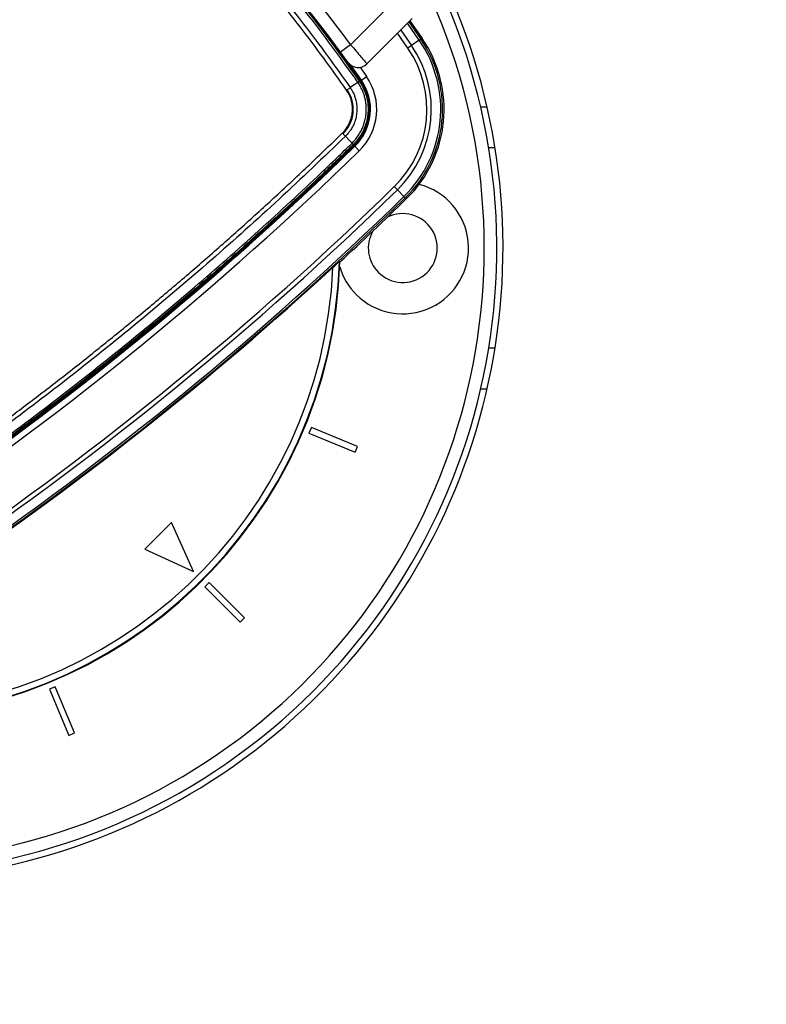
# Model space of a CAD drawing. Header units: millimetres. Extents: x 1591 to 17407, y 888 to 16227.
# Tile 35 of 78: x 3613 to 3852, y 9962 to 10277. Entities that reach past the tile are written whole.
import ezdxf

# ---------------------------------------------------------------- set-up
doc = ezdxf.new("R2010")
doc.units = ezdxf.units.MM
doc.layers.add('COMPONENT_GEOMETRY', color=7, linetype='Continuous')
doc.styles.add('SLDTEXTSTYLE1', font='TXT', dxfattribs={"width": 0.75})
doc.dimstyles.new('SLDDIMSTYLE0', dxfattribs={"dimtxt": 100, "dimasz": 6.604, "dimexe": 0, "dimexo": 0.0625, "dimgap": 25, "dimtad": 0, "dimtih": 1, "dimtoh": 1, "dimdec": 0, "dimlfac": 0.5, "dimrnd": 1e-09, "dimzin": 12, "dimdsep": 46, "dimtxsty": 'SLDTEXTSTYLE1', "dimsah": 1, "dimcen": 0.09, "dimadec": 0, "dimazin": 3, "dimtfac": 1, "dimtdec": 0, "dimtofl": 0, "dimtmove": 0, "dimatfit": 3, "dimfxl": 1, "dimfrac": 2, "dimtolj": 1, "dimtzin": 12, "dimarcsym": 0})

# ---------------------------------------------------------------- blocks, each defined once
blk = doc.blocks.new('_D')
at = {"layer": 'COMPONENT_GEOMETRY', "color": 7, "ltscale": 2}
for p, q in [((8879.1, 12946.13), (8879.1, 8407.68)), ((2657.77, 9298.99), (2657.77, 8407.68)), ((2657.77, 8414.03), (5620.66, 8414.03)), ((8879.1, 8414.03), (5916.21, 8414.03))]:
    blk.add_line(p, q, dxfattribs=at)
for points in [[(2657.77, 8414.03), (2664.37, 8413.02), (2664.37, 8415.05)], [(8879.1, 8414.03), (8872.5, 8415.05), (8872.5, 8413.02)]]:
    blk.add_solid(points, dxfattribs=at)
at = {"layer": 'COMPONENT_GEOMETRY', "color": 7, "ltscale": 2, "insert": (5620.66, 8463.56), "char_height": 100, "attachment_point": 1, "style": 'SLDTEXTSTYLE1'}
blk.add_mtext('3111', dxfattribs=at)

msp = doc.modelspace()

# ---------------------------------------------------------------- linework, layer by layer
at = {"color": 7, "linetype": 'Continuous', "lineweight": 25, "ltscale": 2}
for p, q in [((3719.11, 10268.85), (3733.12, 10282.86)), ((3738.78, 10277.2), (3724.32, 10262.74)), ((3738.02, 10276.45), (3741.92, 10270.87)), ((3719.11, 10268.85), (3715.88, 10266.48)), ((3738.56, 10268.56), (3737.39, 10267.76)), ((3741.03, 10270.26), (3738.56, 10268.56)), ((3741.03, 10270.26), (3741.52, 10270.59)), ((3741.52, 10270.59), (3741.92, 10270.87)), ((3722.56, 10257.56), (3719.3, 10262.22)), ((3721.46, 10256.81), (3721.46, 10256.81)), ((3721.92, 10257.12), (3722.14, 10257.27)), ((3721.92, 10257.13), (3721.92, 10257.12)), ((3722.41, 10257.46), (3722.56, 10257.56)), ((3722.56, 10257.56), (3724.21, 10258.69)), ((3762.69, 10248.9), (3760.64, 10248.9)), ((3719.56, 10237.38), (3719.56, 10237.38)), ((3719.94, 10236.95), (3720.13, 10236.76)), ((3719.94, 10236.95), (3719.94, 10236.95)), ((3720.36, 10236.52), (3720.48, 10236.4)), ((3720.48, 10236.4), (3721.88, 10234.96)), ((3734.04, 10222.49), (3733.05, 10223.51)), ((3736.13, 10220.34), (3734.04, 10222.49)), ((3736.13, 10220.34), (3736.54, 10219.93)), ((3736.54, 10219.93), (3736.89, 10219.57)), ((3715.7, 10199.47), (3715.53, 10199.55)), ((3762.69, 10158.9), (3760.64, 10158.9)), ((3706.58, 10146.66), (3705.82, 10144.81)), ((3721.36, 10140.53), (3706.58, 10146.66)), ((3705.82, 10144.81), (3720.6, 10138.69)), ((3720.6, 10138.69), (3721.36, 10140.53)), ((3661.94, 10116.22), (3653.45, 10107.73)), ((3669.01, 10100.66), (3661.94, 10116.22)), ((3653.45, 10107.73), (3669.01, 10100.66)), ((3673.96, 10097.13), (3672.54, 10095.71)), ((3672.54, 10095.71), (3683.86, 10084.4)), ((3685.27, 10085.81), (3673.96, 10097.13)), ((3683.86, 10084.4), (3685.27, 10085.81)), ((3624.86, 10063.85), (3623.01, 10063.09)), ((3623.01, 10063.09), (3629.14, 10048.31)), ((3630.99, 10049.07), (3624.86, 10063.85)), ((3629.14, 10048.31), (3630.99, 10049.07))]:
    msp.add_line(p, q, dxfattribs=at)
at = {"color": 8, "linetype": 'Continuous', "lineweight": 25, "ltscale": 2}
for p, q in [((3741.03, 10270.26), (3737.25, 10275.68)), ((3737.67, 10276.1), (3741.52, 10270.59)), ((3737.39, 10267.76), (3734.08, 10272.51)), ((3735.1, 10273.52), (3738.56, 10268.56)), ((3722.17, 10261.63), (3724.21, 10258.69)), ((3765.22, 10235.9), (3763.19, 10235.9)), ((3765.22, 10171.9), (3763.19, 10171.9))]:
    msp.add_line(p, q, dxfattribs=at)
at = {"color": 7, "linetype": 'Continuous', "lineweight": 25, "ltscale": 2, "flags": 128}
for points in [[(3722.41, 10257.46), (3718.92, 10262.47), (3718.83, 10262.58)], [(3721.46, 10256.81), (3720.42, 10256.1), (3719, 10255.14)], [(3717.46, 10239.6), (3718.66, 10238.32), (3719.56, 10237.38)]]:
    msp.add_lwpolyline(points, dxfattribs=at)
at = {"color": 7, "linetype": 'Continuous', "lineweight": 25, "ltscale": 4}
for centre, radius, start, end in [((3565.77, 10203.9), 202, 90, 24.5732), ((3565.77, 10203.9), 200, 65.6403, 24.3597), ((3565.77, 10203.9), 196, 66.0814, 23.9186), ((3565.77, 10203.9), 150, 91.6933, 358.3067), ((3565.77, 10203.9), 149.82, 91.6649, 358.3351), ((3565.77, 10203.9), 147.82, 92.3895, 357.6105), ((3392.53, 10030.66), 400, 34.5092, 43.2809), ((3393.5, 10029.7), 404, 36.2964, 42.0724), ((3393.5, 10029.7), 400, 36.2964, 42.0431), ((3392.53, 10030.66), 400, 34.5092, 40.8526), ((3708.96, 10248.21), 35.92, 314.2809, 34.5092), ((3708.96, 10248.21), 38.92, 314.2809, 34.5092), ((3708.96, 10248.21), 39.51, 314.2809, 34.5092), ((3708.96, 10248.21), 40, 314.2809, 34.5092), ((3708.96, 10248.21), 34.51, 314.2809, 34.5092), ((3721.49, 10265.57), 4, 215.7221, 315), ((3708.96, 10248.21), 16, 314.2809, 34.5092), ((3708.96, 10248.21), 16.33, 314.2809, 34.5092), ((3708.96, 10248.21), 16.5, 314.2809, 34.5092), ((3739.06, 10231.33), 30.97, 123.5925, 124.6292), ((3708.96, 10248.21), 18.5, 314.2809, 34.5092), ((3708.96, 10248.21), 11, 314.2809, 34.5092), ((3715.36, 10233.19), 5.92, 39.3513, 44.9315), ((2982.16, 10993.49), 1057, 304.27645, 314.28092), ((2982.16, 10993.49), 1057.32, 304.27645, 314.28092), ((2982.16, 10993.49), 1057.5, 304.27645, 314.28092), ((2982.16, 10993.49), 1059.5, 304.27645, 314.28092), ((2982.16, 10993.49), 1075.5, 304.27645, 314.28092), ((2982.16, 10993.49), 1076.92, 304.27645, 314.28092), ((3735.77, 10203.9), 21, 225, 75.6259), ((2982.16, 10993.49), 1079.92, 304.27645, 314.28092), ((2982.16, 10993.49), 1080.5, 304.27645, 314.28092), ((2982.16, 10993.49), 1081, 312.733, 314.28092), ((3735.77, 10203.9), 11, 225, 116.4897), ((3735.77, 10203.9), 11, 150.8395, 225), ((2982.16, 10993.49), 1080.75, 304.27645, 312.58356), ((3735.77, 10203.9), 21, 196.6399, 225)]:
    msp.add_arc(centre, radius, start, end, dxfattribs=at)
at = {"color": 7, "linetype": 'Continuous', "lineweight": 25, "ltscale": 2}
for points, knots in [([(3721.46, 10256.81), (3716.48, 10263.77), (3706.51, 10277.72), (3689.6, 10297.7), (3671.18, 10316.93), (3651.12, 10335.13), (3633.46, 10349.21), (3622.37, 10357), (3618.68, 10359.59)], [0, 0, 0, 0, 0.17556, 0.351853, 0.536803, 0.721754, 0.907563, 1, 1, 1, 1]), ([(3618.99, 10360.05), (3622.68, 10357.46), (3633.76, 10349.68), (3651.45, 10335.59), (3671.54, 10317.36), (3689.99, 10298.1), (3706.93, 10278.09), (3716.92, 10264.12), (3721.92, 10257.13)], [0, 0, 0, 0, 0.092437, 0.27739, 0.463199, 0.648153, 0.823711, 1, 1, 1, 1]), ([(3617.01, 10357.13), (3620.69, 10354.54), (3631.75, 10346.78), (3649.42, 10332.7), (3669.46, 10314.47), (3687.72, 10295.34), (3704.37, 10275.62), (3714.11, 10261.97), (3719, 10255.14)], [0, 0, 0, 0, 0.09315, 0.279528, 0.466787, 0.653164, 0.82623, 1, 1, 1, 1]), ([(3717.85, 10254.35), (3713, 10261.13), (3703.29, 10274.74), (3686.71, 10294.39), (3668.52, 10313.44), (3648.55, 10331.61), (3630.95, 10345.64), (3619.89, 10353.4), (3616.22, 10355.98)], [0, 0, 0, 0, 0.173066, 0.346836, 0.533213, 0.71959, 0.906849, 1, 1, 1, 1]), ([(3719.11, 10268.85), (3719.7, 10268.16), (3720.89, 10266.77), (3722.46, 10264.93), (3723.63, 10263.55), (3724.23, 10262.84), (3724.29, 10262.77), (3724.32, 10262.74)], [0, 0, 0, 0, 0.217102, 0.434577, 0.651626, 0.866747, 1, 1, 1, 1]), ([(3718.24, 10263.24), (3718.23, 10263.25), (3718.2, 10263.29), (3717.93, 10263.66), (3717.4, 10264.4), (3716.69, 10265.38), (3716.15, 10266.11), (3715.88, 10266.48)], [0, 0, 0, 0, 0.133305, 0.348506, 0.565602, 0.783043, 1, 1, 1, 1]), ([(3719.56, 10237.38), (3719.74, 10237.56), (3720.06, 10237.89), (3720.72, 10238.63), (3721.49, 10239.63), (3722.27, 10240.91), (3722.79, 10241.97), (3723.23, 10243.06), (3723.63, 10244.26), (3723.94, 10245.72), (3724.08, 10246.9), (3724.14, 10248.07), (3724.11, 10249.33), (3723.93, 10250.82), (3723.67, 10251.97), (3723.34, 10253.1), (3722.89, 10254.28), (3722.23, 10255.63), (3721.7, 10256.44), (3721.46, 10256.81)], [0, 0, 0, 0, 0.036193, 0.065778, 0.139703, 0.21481, 0.277278, 0.306852, 0.38075, 0.455829, 0.518273, 0.547835, 0.621702, 0.69675, 0.759168, 0.788722, 0.862569, 0.937597, 1, 1, 1, 1]), ([(3721.92, 10257.12), (3722.1, 10256.85), (3722.59, 10256.12), (3723.2, 10254.95), (3723.75, 10253.62), (3724.12, 10252.46), (3724.43, 10251.17), (3724.63, 10249.86), (3724.71, 10248.42), (3724.67, 10247.2), (3724.54, 10245.88), (3724.29, 10244.58), (3723.89, 10243.2), (3723.45, 10242.05), (3722.89, 10240.86), (3722.23, 10239.71), (3721.39, 10238.54), (3720.64, 10237.65), (3720.13, 10237.14), (3719.94, 10236.95)], [0, 0, 0, 0, 0.044373, 0.118977, 0.179621, 0.240869, 0.285243, 0.359848, 0.420492, 0.481741, 0.526122, 0.600741, 0.661395, 0.722655, 0.767042, 0.841672, 0.902335, 0.963604, 1, 1, 1, 1]), ([(3716.47, 10240.62), (3716.62, 10240.77), (3717.2, 10241.35), (3717.95, 10242.35), (3718.56, 10243.43), (3718.89, 10244.17), (3719.18, 10244.92), (3719.47, 10245.89), (3719.64, 10246.89), (3719.71, 10247.69), (3719.73, 10248.48), (3719.68, 10249.49), (3719.49, 10250.62), (3719.15, 10251.8), (3718.66, 10253.05), (3718.12, 10253.91), (3717.85, 10254.35)], [0, 0, 0, 0, 0.040725, 0.164539, 0.249023, 0.288578, 0.328134, 0.408841, 0.490732, 0.530218, 0.569704, 0.650273, 0.732029, 0.797495, 0.89753, 1, 1, 1, 1]), ([(3719, 10255.14), (3719, 10255.14), (3719.1, 10254.98), (3719.41, 10254.52), (3719.87, 10253.7), (3720.33, 10252.66), (3720.63, 10251.75), (3720.91, 10250.64), (3721.06, 10249.67), (3721.14, 10248.31), (3721.09, 10246.94), (3720.84, 10245.59), (3720.47, 10244.28), (3719.97, 10243.05), (3719.26, 10241.78), (3718.44, 10240.64), (3717.84, 10239.97), (3717.46, 10239.6), (3717.46, 10239.6)], [0, 0, 0, 0, 0.000007, 0.032753, 0.098576, 0.165578, 0.233791, 0.268104, 0.367349, 0.407398, 0.509314, 0.608725, 0.64884, 0.750923, 0.842757, 0.905031, 0.999995, 1, 1, 1, 1]), ([(3574.18, 10124.01), (3577.89, 10126.58), (3585.32, 10131.7), (3596.35, 10139.58), (3607.3, 10147.6), (3618.15, 10155.76), (3629.15, 10164.24), (3640.27, 10173.07), (3651.51, 10182.24), (3662.64, 10191.56), (3673.65, 10201.06), (3684.55, 10210.71), (3695.33, 10220.52), (3705.99, 10230.48), (3712.98, 10237.24), (3716.47, 10240.62)], [0, 0, 0, 0, 0.073719, 0.147439, 0.221175, 0.29496, 0.36876, 0.447453, 0.526166, 0.604938, 0.683731, 0.762747, 0.841784, 0.920882, 1, 1, 1, 1]), ([(3717.46, 10239.6), (3710.44, 10232.86), (3696.4, 10219.39), (3674.68, 10199.95), (3652.51, 10181.09), (3630.35, 10163.27), (3608.23, 10146.43), (3589.9, 10133.16), (3578.73, 10125.45), (3575.01, 10122.89)], [0, 0, 0, 0, 0.158052, 0.316268, 0.473674, 0.631239, 0.778695, 0.92628, 1, 1, 1, 1]), ([(3576.94, 10120.58), (3584.92, 10126.12), (3600.86, 10137.21), (3624.19, 10154.67), (3647.06, 10172.7), (3668.93, 10190.94), (3689.84, 10209.35), (3706.51, 10224.76), (3716.29, 10234.22), (3719.56, 10237.38)], [0, 0, 0, 0, 0.158215, 0.31643, 0.474008, 0.631586, 0.778967, 0.926348, 1, 1, 1, 1]), ([(3719.94, 10236.95), (3716.68, 10233.8), (3706.9, 10224.33), (3690.24, 10208.93), (3669.33, 10190.53), (3647.47, 10172.29), (3624.6, 10154.26), (3601.27, 10136.81), (3585.33, 10125.72), (3577.36, 10120.18)], [0, 0, 0, 0, 0.073651, 0.22103, 0.36841, 0.525988, 0.683566, 0.841783, 1, 1, 1, 1]), ([(3713.47, 10197.74), (3713.78, 10198.03), (3714.31, 10198.51), (3714.94, 10199.07), (3715.31, 10199.39), (3715.49, 10199.53), (3715.52, 10199.54), (3715.53, 10199.55)], [0, 0, 0, 0, 0.345765, 0.58088, 0.758752, 0.902501, 1, 1, 1, 1])]:
    msp.add_open_spline(points, degree=3, knots=knots, dxfattribs=at)
for points in [[(3721.92, 10257.13), (3721.92, 10257.12), (3721.9, 10257.11), (3721.81, 10257.05), (3721.66, 10256.95), (3721.53, 10256.86), (3721.46, 10256.81)], [(3717.85, 10254.35), (3717.95, 10254.42), (3718.17, 10254.57), (3718.48, 10254.78), (3718.76, 10254.97), (3718.92, 10255.08), (3719, 10255.14)], [(3716.47, 10240.62), (3716.57, 10240.53), (3716.75, 10240.34), (3717.01, 10240.07), (3717.26, 10239.81), (3717.39, 10239.67), (3717.46, 10239.6)], [(3719.94, 10236.95), (3719.94, 10236.96), (3719.93, 10236.97), (3719.85, 10237.06), (3719.73, 10237.19), (3719.61, 10237.32), (3719.56, 10237.38)]]:
    msp.add_open_spline(points, degree=3, dxfattribs=at)

# ---------------------------------------------------------------- dimensions: what is measured, and where the dimension line sits
at = {"layer": 'COMPONENT_GEOMETRY', "color": 7, "ltscale": 2}
dim = msp.add_linear_dim(base=(2657.77, 8414.03), p1=(8879.1, 12948.67), p2=(2657.77, 9301.53), dimstyle='SLDDIMSTYLE0', dxfattribs=at)
dim.commit()
dim.dimension.update_dxf_attribs({"geometry": '_D', "text_midpoint": (5768.44, 8414.03), "dimtype": 160})

doc.saveas('drawing.dxf')
